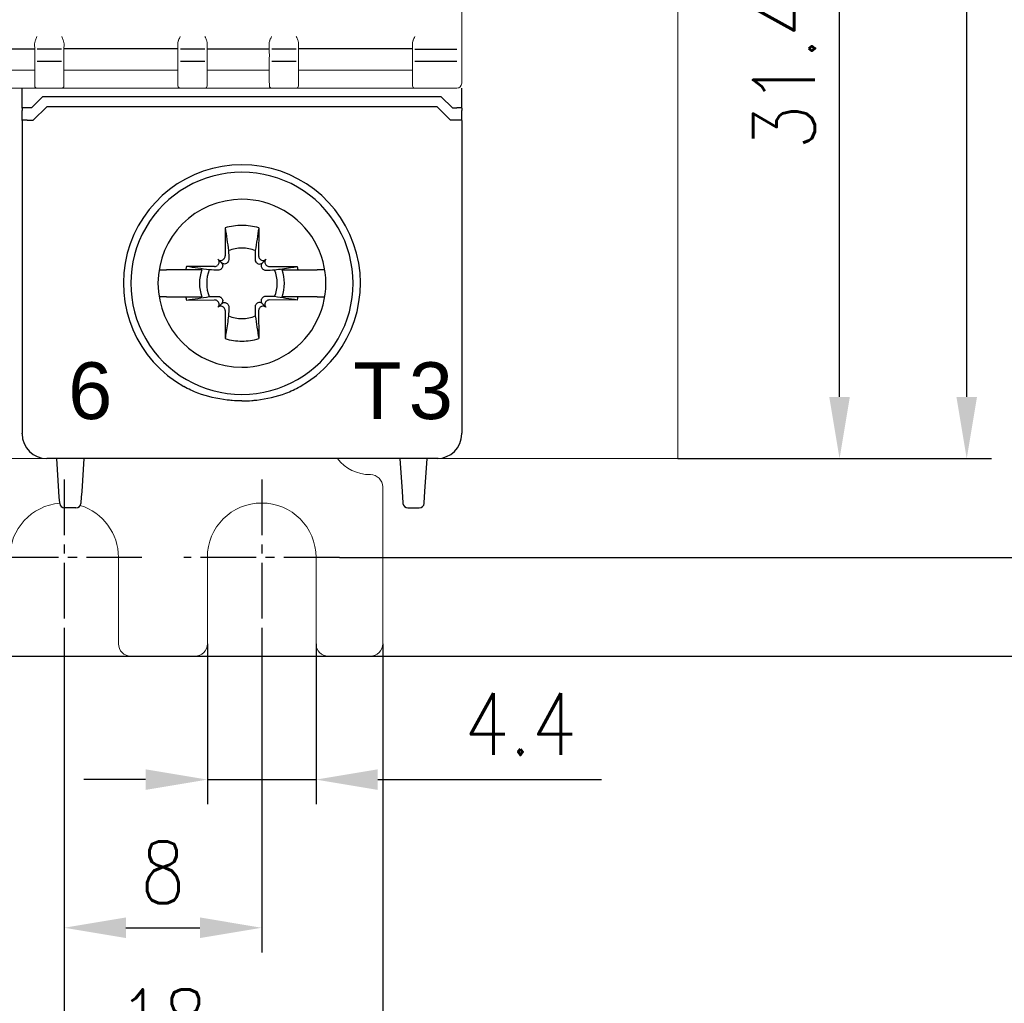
# Model space of a CAD drawing. Header units: millimetres. Extents: x -556 to 0, y -1 to 403.
# Tile 41 of 48: x -97 to -57, y 136 to 175. Entities that reach past the tile are written whole.
import ezdxf

# ---------------------------------------------------------------- set-up
doc = ezdxf.new("R2010")
doc.units = ezdxf.units.MM
doc.header["$LTSCALE"] = 3
doc.linetypes.add('CENTER2', pattern=[1.125, 0.75, -0.125, 0.125, -0.125])
doc.layers.get('DEFPOINTS').update_dxf_attribs({"color": 3})
doc.layers.add('0-CL', color=3, linetype='CENTER2')
doc.layers.add('0-DIM', color=3, linetype='Continuous')
doc.styles.add('ROMANS', font='romans.shx', dxfattribs={"width": 0.85})
doc.dimstyles.new('STAND01', dxfattribs={"dimtxt": 2.5, "dimasz": 2.5, "dimexe": 1, "dimexo": 0, "dimgap": 1, "dimtad": 1, "dimdec": 8, "dimdsep": 46, "dimtxsty": 'ROMANS', "dimcen": 0.09, "dimadec": 8, "dimazin": 2, "dimtp": 0.05, "dimtm": 0.05, "dimtfac": 0.6, "dimtdec": 8, "dimtmove": 0, "dimatfit": 0, "dimfxl": 1, "dimtolj": 1, "dimarcsym": 0})

# ---------------------------------------------------------------- blocks, each defined once
blk = doc.blocks.new('*D61')
at = {"layer": '0-DIM', "color": 0, "lineweight": -2}
for p, q in [((-626.65, 247.7), (-613.95, 247.7)), ((-614.95, 160.2), (-614.95, 245.2)), ((-626.65, 157.7), (-613.95, 157.7))]:
    blk.add_line(p, q, dxfattribs=at)
at = {"layer": '0-DIM', "color": 0}
for points in [[(-615.367, 245.2), (-614.533, 245.2), (-614.95, 247.7)], [(-615.367, 160.2), (-614.533, 160.2), (-614.95, 157.7)]]:
    blk.add_solid(points, dxfattribs=at)
at = {"layer": 'DEFPOINTS', "color": 0}
for p in [(-626.65, 247.7), (-614.95, 247.7), (-626.65, 157.7)]:
    blk.add_point(p, dxfattribs=at)
at = {"layer": '0-DIM', "color": 0, "insert": (-617.2, 202.7), "char_height": 2.5, "attachment_point": 5, "rotation": 90, "style": 'ROMANS'}
blk.add_mtext('\\A1;90', dxfattribs=at)
blk = doc.blocks.new('*D62')
at = {"layer": '0-DIM', "color": 0, "lineweight": -2}
for p, q in [((-639.95, 189.1), (-619.1, 189.1)), ((-620.1, 160.2), (-620.1, 186.6)), ((-626.65, 157.7), (-619.1, 157.7))]:
    blk.add_line(p, q, dxfattribs=at)
at = {"layer": '0-DIM', "color": 0}
for points in [[(-620.517, 186.6), (-619.683, 186.6), (-620.1, 189.1)], [(-620.517, 160.2), (-619.683, 160.2), (-620.1, 157.7)]]:
    blk.add_solid(points, dxfattribs=at)
at = {"layer": 'DEFPOINTS', "color": 0}
for p in [(-639.95, 189.1), (-620.1, 189.1), (-626.65, 157.7)]:
    blk.add_point(p, dxfattribs=at)
at = {"layer": '0-DIM', "color": 0, "insert": (-622.35, 173.4), "char_height": 2.5, "attachment_point": 5, "rotation": 90, "style": 'ROMANS'}
blk.add_mtext('\\A1;31.4', dxfattribs=at)
blk = doc.blocks.new('*D66')
at = {"layer": '0-DIM', "color": 0, "lineweight": -2}
for p, q in [((-638.95, 254.1), (-608.95, 254.1)), ((-609.95, 156.2), (-609.95, 251.6)), ((-640.35, 153.7), (-608.95, 153.7))]:
    blk.add_line(p, q, dxfattribs=at)
at = {"layer": '0-DIM', "color": 0}
for points in [[(-610.367, 251.6), (-609.533, 251.6), (-609.95, 254.1)], [(-610.367, 156.2), (-609.533, 156.2), (-609.95, 153.7)]]:
    blk.add_solid(points, dxfattribs=at)
at = {"layer": 'DEFPOINTS', "color": 0}
for p in [(-638.95, 254.1), (-609.95, 254.1), (-640.35, 153.7)]:
    blk.add_point(p, dxfattribs=at)
at = {"layer": '0-DIM', "color": 0, "insert": (-612.2, 203.9), "char_height": 2.5, "attachment_point": 5, "rotation": 90, "style": 'ROMANS'}
blk.add_mtext('\\A1;100.4', dxfattribs=at)
blk = doc.blocks.new('*D70')
at = {"layer": '0-DIM', "color": 0, "lineweight": -2}
for p, q in [((-638.6, 259.7), (-600.65, 259.7)), ((-601.65, 257.2), (-601.65, 152.2)), ((-668.7, 149.7), (-600.65, 149.7))]:
    blk.add_line(p, q, dxfattribs=at)
at = {"layer": '0-DIM', "color": 0}
for points in [[(-602.067, 257.2), (-601.233, 257.2), (-601.65, 259.7)], [(-602.067, 152.2), (-601.233, 152.2), (-601.65, 149.7)]]:
    blk.add_solid(points, dxfattribs=at)
at = {"layer": 'DEFPOINTS', "color": 0}
for p in [(-638.6, 259.7), (-668.7, 149.7), (-601.65, 149.7)]:
    blk.add_point(p, dxfattribs=at)
at = {"layer": '0-DIM', "color": 0, "insert": (-604.555, 204.7), "char_height": 2.5, "attachment_point": 5, "rotation": 90, "style": 'ROMANS'}
blk.add_mtext('\\A1;110 [4.33"]', dxfattribs=at)
blk = doc.blocks.new('*D72')
at = {"layer": '0-DIM', "color": 0, "lineweight": -2}
for p, q in [((-662.3, 157.7), (-662.3, 125.7)), ((-651.5, 150.55), (-651.5, 125.7)), ((-654, 126.7), (-659.8, 126.7))]:
    blk.add_line(p, q, dxfattribs=at)
at = {"layer": '0-DIM', "color": 0}
for points in [[(-659.8, 127.117), (-659.8, 126.283), (-662.3, 126.7)], [(-654, 127.117), (-654, 126.283), (-651.5, 126.7)]]:
    blk.add_solid(points, dxfattribs=at)
at = {"layer": 'DEFPOINTS', "color": 0}
for p in [(-662.3, 157.7), (-651.5, 150.55), (-662.3, 126.7)]:
    blk.add_point(p, dxfattribs=at)
at = {"layer": '0-DIM', "color": 0, "insert": (-656.9, 128.95), "char_height": 2.5, "attachment_point": 5, "style": 'ROMANS'}
blk.add_mtext('\\A1;10.8', dxfattribs=at)
blk = doc.blocks.new('*D73')
at = {"layer": '0-DIM', "color": 0, "lineweight": -2}
for p, q in [((-651.5, 150.55), (-651.5, 137.7)), ((-643.5, 150.55), (-643.5, 137.7)), ((-649, 138.7), (-646, 138.7))]:
    blk.add_line(p, q, dxfattribs=at)
at = {"layer": '0-DIM', "color": 0}
for points in [[(-649, 139.117), (-649, 138.283), (-651.5, 138.7)], [(-646, 139.117), (-646, 138.283), (-643.5, 138.7)]]:
    blk.add_solid(points, dxfattribs=at)
at = {"layer": 'DEFPOINTS', "color": 0}
for p in [(-651.5, 150.55), (-643.5, 150.55), (-643.5, 138.7)]:
    blk.add_point(p, dxfattribs=at)
at = {"layer": '0-DIM', "color": 0, "insert": (-647.5, 140.95), "char_height": 2.5, "attachment_point": 5, "style": 'ROMANS'}
blk.add_mtext('\\A1;8', dxfattribs=at)
blk = doc.blocks.new('*D75')
at = {"layer": '0-DIM', "color": 0, "lineweight": -2}
for p, q in [((-656.4, 150.2), (-656.4, 131.7)), ((-638.6, 150.2), (-638.6, 131.7)), ((-653.9, 132.7), (-641.1, 132.7))]:
    blk.add_line(p, q, dxfattribs=at)
at = {"layer": '0-DIM', "color": 0}
for points in [[(-653.9, 133.117), (-653.9, 132.283), (-656.4, 132.7)], [(-641.1, 133.117), (-641.1, 132.283), (-638.6, 132.7)]]:
    blk.add_solid(points, dxfattribs=at)
at = {"layer": 'DEFPOINTS', "color": 0}
for p in [(-656.4, 150.2), (-638.6, 150.2), (-638.6, 132.7)]:
    blk.add_point(p, dxfattribs=at)
at = {"layer": '0-DIM', "color": 0, "insert": (-647.5, 134.95), "char_height": 2.5, "attachment_point": 5, "style": 'ROMANS'}
blk.add_mtext('\\A1;18', dxfattribs=at)
blk = doc.blocks.new('*D77')
at = {"layer": '0-DIM', "color": 0, "lineweight": -2}
for p, q in [((-645.7, 150.2), (-645.7, 143.7)), ((-641.3, 150.2), (-641.3, 143.7)), ((-648.2, 144.7), (-650.7, 144.7)), ((-645.7, 144.7), (-641.3, 144.7)), ((-638.8, 144.7), (-629.746, 144.7))]:
    blk.add_line(p, q, dxfattribs=at)
at = {"layer": '0-DIM', "color": 0}
for points in [[(-648.2, 145.117), (-648.2, 144.283), (-645.7, 144.7)], [(-638.8, 145.117), (-638.8, 144.283), (-641.3, 144.7)]]:
    blk.add_solid(points, dxfattribs=at)
at = {"layer": 'DEFPOINTS', "color": 0}
for p in [(-645.7, 150.2), (-641.3, 150.2), (-641.3, 144.7)]:
    blk.add_point(p, dxfattribs=at)
at = {"layer": '0-DIM', "color": 0, "insert": (-633.023, 146.95), "char_height": 2.5, "attachment_point": 5, "style": 'ROMANS'}
blk.add_mtext('\\A1;4.4', dxfattribs=at)
blk = doc.blocks.new('CGI1030-01')
at = {"linetype": 'Continuous', "lineweight": 0}
for p, q in [((-70.65, 157.7), (-70.65, 247.7)), ((-79.4, 174.27481734), (-79.4, 231.12518266)), ((-96.69280965, 174.27308198), (-96.69672674, 174.49872767)), ((-95.50719032, 174.27308198), (-95.50327324, 174.49872767)), ((-90.89280965, 174.27308198), (-90.89672674, 174.49872767)), ((-89.70719032, 174.27308198), (-89.70327324, 174.49872767)), ((-87.19280965, 174.27308198), (-87.19672674, 174.49872767)), ((-86.00719032, 174.27308198), (-86.00327324, 174.49872767)), ((-81.39280965, 174.27308198), (-81.39672674, 174.49872767)), ((-79.4, 173.97646077), (-79.4, 174.27481734)), ((-96.69266516, 172.9804518), (-96.69266516, 173.87635237)), ((-95.50733482, 172.9804518), (-95.50733482, 173.87635237)), ((-90.89266516, 172.9804518), (-90.89266516, 173.87635237)), ((-89.70733482, 172.9804518), (-89.70733482, 173.87635237)), ((-87.19266516, 172.9804518), (-87.19266516, 173.87635237)), ((-86.00733482, 172.9804518), (-86.00733482, 173.87635237)), ((-81.39266516, 172.9804518), (-81.39266516, 173.87635237)), ((-79.4, 172.95368543), (-79.4, 173.97646077)), ((-96.69999999, 173.42739052), (-99.19999999, 173.42739052)), ((-95.49999999, 173.42739052), (-90.89999999, 173.42739052)), ((-87.19999999, 173.42739052), (-89.69999999, 173.42739052)), ((-85.99999999, 173.42739052), (-81.39999999, 173.42739052)), ((-96.58951172, 172.7), (-99.31048826, 172.7)), ((-96.69044313, 172.852488), (-96.69261791, 172.97708085)), ((-96.68993891, 172.82360131), (-96.69044313, 172.852488)), ((-96.68949649, 172.79825476), (-96.68993891, 172.82360131)), ((-96.58951172, 172.7), (-95.61048826, 172.7)), ((-90.78951172, 172.7), (-95.61048826, 172.7)), ((-95.51050349, 172.79825476), (-95.51006107, 172.82360131)), ((-95.51006107, 172.82360131), (-95.50955685, 172.852488)), ((-95.50955685, 172.852488), (-95.50738207, 172.97708085)), ((-90.89044313, 172.852488), (-90.89261791, 172.97708085)), ((-90.88993891, 172.82360131), (-90.89044313, 172.852488)), ((-90.88949649, 172.79825476), (-90.88993891, 172.82360131)), ((-89.81048826, 172.7), (-90.78951172, 172.7)), ((-87.08951172, 172.7), (-89.81048826, 172.7)), ((-89.71050349, 172.79825476), (-89.71006107, 172.82360131)), ((-89.71006107, 172.82360131), (-89.70955685, 172.852488)), ((-89.70955685, 172.852488), (-89.70738207, 172.97708085)), ((-87.19044313, 172.852488), (-87.19261791, 172.97708085)), ((-87.18993891, 172.82360131), (-87.19044313, 172.852488)), ((-87.18949649, 172.79825476), (-87.18993891, 172.82360131)), ((-87.08951172, 172.7), (-86.11048826, 172.7)), ((-81.28951172, 172.7), (-86.11048826, 172.7)), ((-86.01050349, 172.79825476), (-86.01006107, 172.82360131)), ((-86.01006107, 172.82360131), (-86.00955685, 172.852488)), ((-86.00955685, 172.852488), (-86.00738207, 172.97708085)), ((-81.39044313, 172.852488), (-81.39261791, 172.97708085)), ((-81.38993891, 172.82360131), (-81.39044313, 172.852488)), ((-81.38949649, 172.79825476), (-81.38993891, 172.82360131)), ((-79.6, 172.7), (-81.28951172, 172.7)), ((-79.4, 172.95368543), (-79.4, 172.9)), ((-141.45, 157.7), (-71.15, 157.7)), ((-98.4, 157.7), (-96.2, 157.7)), ((-80.4, 157.7), (-96.2, 157.7)), ((-71.15, 157.7), (-70.65, 157.7)), ((-82.6, 150.2), (-82.6, 156.55)), ((-93.3, 150.2), (-93.3, 153.7)), ((-89.7, 150.2), (-89.7, 153.7)), ((-85.3, 153.7), (-85.3, 150.2)), ((-92.8, 149.7), (-90.2, 149.7)), ((-84.8, 149.7), (-83.1, 149.7))]:
    blk.add_line(p, q, dxfattribs=at)
at = {"color": 31}
for p, q in [((-99.19999999, 174.29887919), (-96.69999999, 174.29887919)), ((-95.60715668, 174.27481734), (-96.5928433, 174.27481734)), ((-90.89999999, 174.29887919), (-95.49999999, 174.29887919)), ((-89.80715668, 174.27481734), (-90.7928433, 174.27481734)), ((-89.69999999, 174.29887919), (-87.19999999, 174.29887919)), ((-86.10715668, 174.27481734), (-87.0928433, 174.27481734)), ((-81.39999999, 174.29887919), (-85.99999999, 174.29887919)), ((-81.2928433, 174.27481734), (-79.6, 174.27481734)), ((-95.60731959, 173.77755639), (-96.59268039, 173.77755639)), ((-89.80731959, 173.77755639), (-90.79268039, 173.77755639)), ((-86.10731959, 173.77755639), (-87.09268039, 173.77755639)), ((-79.6, 173.77755639), (-81.29268039, 173.77755639))]:
    blk.add_line(p, q, dxfattribs=at)
for p, q in [((-97.2, 171.89825463), (-97.2, 172.7)), ((-79.4, 171.89825463), (-79.4, 172.7)), ((-96.37426406, 172.35), (-96.82426406, 171.9)), ((-80.22573593, 172.35), (-96.37426406, 172.35)), ((-80.22573593, 172.35), (-79.77573593, 171.9)), ((-97.2, 171.89825463), (-97.2, 171.79085323)), ((-96.82426406, 171.9), (-97, 171.9)), ((-96.75, 171.4), (-96.2, 171.95)), ((-80.4, 171.95), (-96.2, 171.95)), ((-79.85, 171.4), (-80.4, 171.95)), ((-79.77573593, 171.9), (-79.6, 171.9)), ((-79.4, 171.89825463), (-79.4, 171.79085323)), ((-97.2, 171.39825463), (-97.2, 171.79085323)), ((-79.4, 171.39825463), (-79.4, 171.79085323)), ((-97.2, 171.39825463), (-97.2, 160.61553535)), ((-97, 171.4), (-96.75, 171.4)), ((-79.6, 171.4), (-79.85, 171.4)), ((-79.4, 171.39825463), (-79.4, 160.61553535)), ((-88.97946951, 167.04277437), (-88.97634484, 165.90511685)), ((-87.62053048, 167.04277437), (-87.62365515, 165.90511685)), ((-89.40511685, 165.47634485), (-90.54277436, 165.47946951)), ((-89.27054832, 165.54427415), (-89.29179723, 165.52302524)), ((-89.12853037, 165.62853038), (-89.27117151, 165.77117151)), ((-89.02302523, 165.79179724), (-89.04427415, 165.77054832)), ((-88.87680676, 165.64557877), (-88.89792694, 165.62420111)), ((-87.72319323, 165.64557877), (-87.70207305, 165.62420111)), ((-87.57697476, 165.79179724), (-87.55572584, 165.77054832)), ((-87.47146962, 165.62853038), (-87.32882848, 165.77117151)), ((-87.32945167, 165.54427415), (-87.30820276, 165.52302524)), ((-87.19488314, 165.47634485), (-86.05722563, 165.47946951)), ((-91.65166143, 165.35), (-91.65521981, 165.35)), ((-91.65166143, 165.35), (-91.34841145, 165.35)), ((-90.577985, 165.35), (-91.34841145, 165.35)), ((-89.92991906, 165.35), (-90.577985, 165.35)), ((-89.12420111, 165.39792694), (-89.14557876, 165.37680676)), ((-87.47579888, 165.39792694), (-87.45442123, 165.37680676)), ((-86.67008093, 165.35), (-86.02201499, 165.35)), ((-86.02201499, 165.35), (-85.25158854, 165.35)), ((-84.94833856, 165.35), (-85.25158854, 165.35)), ((-84.94833856, 165.35), (-84.94478018, 165.35)), ((-91.65521981, 164.25), (-91.65166143, 164.25)), ((-91.34841145, 164.25), (-91.65166143, 164.25)), ((-91.34841145, 164.25), (-90.577985, 164.25)), ((-90.577985, 164.25), (-89.92991906, 164.25)), ((-90.54277436, 164.12053049), (-89.40511685, 164.12365515)), ((-89.29179723, 164.07697476), (-89.27054832, 164.05572585)), ((-89.12853037, 163.97146962), (-89.27117151, 163.82882849)), ((-89.14557876, 164.22319324), (-89.12420111, 164.20207306)), ((-88.89792694, 163.97579889), (-88.87680676, 163.95442123)), ((-87.70207305, 163.97579889), (-87.72319323, 163.95442123)), ((-87.45442123, 164.22319324), (-87.47579888, 164.20207306)), ((-87.47146962, 163.97146962), (-87.32882848, 163.82882849)), ((-87.30820276, 164.07697476), (-87.32945167, 164.05572585)), ((-86.05722563, 164.12053049), (-87.19488314, 164.12365515)), ((-86.02201499, 164.25), (-86.67008093, 164.25)), ((-85.25158854, 164.25), (-86.02201499, 164.25)), ((-85.25158854, 164.25), (-84.94833856, 164.25)), ((-84.94478018, 164.25), (-84.94833856, 164.25)), ((-89.04427415, 163.82945168), (-89.02302523, 163.80820276)), ((-88.97634484, 163.69488315), (-88.97946951, 162.55722563)), ((-87.62365515, 163.69488315), (-87.62053048, 162.55722563)), ((-87.55572584, 163.82945168), (-87.57697476, 163.80820276)), ((-97.2, 160.61553535), (-97.2, 158.93539149)), ((-79.4, 160.61553535), (-79.4, 158.93539149)), ((-97.2, 158.93539149), (-97.2, 158.73075609)), ((-97.2, 158.70001371), (-97.2, 158.73075609)), ((-97.2, 158.7), (-97.2, 158.70001371)), ((-79.4, 158.93539149), (-79.4, 158.73075609)), ((-79.4, 158.70001371), (-79.4, 158.73075609)), ((-79.4, 158.7), (-79.4, 158.70001371)), ((-80.4, 157.7), (-96.2, 157.7)), ((-80.35, 157.7), (-96.15, 157.7)), ((-80.4, 157.7), (-96.15, 157.7)), ((-95.71160742, 156.3741113), (-95.8, 157.7)), ((-94.7, 157.7), (-94.78839258, 156.3741113)), ((-81.9, 157.7), (-81.81160742, 156.3741113)), ((-80.88839258, 156.3741113), (-80.8, 157.7)), ((-95.69548228, 156.13223419), (-95.71160742, 156.3741113)), ((-94.78839258, 156.3741113), (-94.80451772, 156.13223419)), ((-81.81160742, 156.3741113), (-81.79548228, 156.13223419)), ((-80.90451772, 156.13223419), (-80.88839258, 156.3741113)), ((-95.68020202, 155.90303043), (-95.69548228, 156.13223419)), ((-95.67911308, 155.8866962), (-95.68020202, 155.90303043)), ((-94.81979797, 155.90303043), (-94.82088692, 155.8866962)), ((-94.80451772, 156.13223419), (-94.81979797, 155.90303043)), ((-81.79548228, 156.13223419), (-81.78020203, 155.90303043)), ((-81.78020203, 155.90303043), (-81.77911308, 155.8866962)), ((-80.92088692, 155.8866962), (-80.91979797, 155.90303043)), ((-80.91979797, 155.90303043), (-80.90451772, 156.13223419)), ((-95.02044395, 155.7), (-95.47955604, 155.7)), ((-81.57955605, 155.7), (-81.12044395, 155.7))]:
    blk.add_line(p, q)
for points in [[(-88.97946951, 167.04277437), (-88.97946951, 167.04277437, -0.0006718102), (-88.840863, 166.12165812)], [(-87.62053048, 167.04277437), (-87.62053048, 167.04277437, 0.0006718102), (-87.75913699, 166.12165812)], [(-88.840863, 166.12165812), (-88.840863, 166.12165812, -0.0002825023), (-88.83192667, 165.76069867)], [(-87.75913699, 166.12165812), (-87.75913699, 166.12165812, 0.0002735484), (-87.76807333, 165.76069867)], [(-89.62165812, 165.340863), (-89.62165812, 165.340863, -0.0006718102), (-90.54277436, 165.47946951)], [(-88.89792694, 165.62420111, -0.249296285), (-89.03887421, 165.58115653, -0.1518698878), (-89.12853037, 165.62853038)], [(-89.12853037, 165.62853038, -0.1938267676), (-89.07841438, 165.5118591, -0.2050295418), (-89.12420111, 165.39792694)], [(-88.83192667, 165.76069867, -0.1621469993), (-88.86108624, 165.66427982, -0.0395956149), (-88.87680676, 165.64557877)], [(-87.76807333, 165.76069867, 0.1621469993), (-87.73891375, 165.66427982, 0.0395956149), (-87.72319323, 165.64557877)], [(-87.70207305, 165.62420111, 0.249296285), (-87.56112578, 165.58115653, 0.1518698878), (-87.47146962, 165.62853038)], [(-87.47146962, 165.62853038, 0.1938267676), (-87.52158561, 165.5118591, 0.2050295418), (-87.47579888, 165.39792694)], [(-86.97834187, 165.340863, 0.0006110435), (-86.32745531, 165.43857489, 0.0001340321), (-86.05722563, 165.47946951)], [(-89.26069867, 165.33192667), (-89.26069867, 165.33192667, -0.0003019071), (-89.62165812, 165.340863)], [(-89.14557876, 165.37680676, -0.1057065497), (-89.19991229, 165.34215805, -0.0970080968), (-89.26069867, 165.33192667)], [(-87.45442123, 165.37680676, 0.1057065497), (-87.4000877, 165.34215805, 0.0970080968), (-87.33930132, 165.33192667)], [(-87.33930132, 165.33192667), (-87.33930132, 165.33192667, 0.0002916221), (-86.97834187, 165.340863)], [(-90.54277436, 164.12053049), (-90.54277436, 164.12053049, -0.0006718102), (-89.62165812, 164.259137)], [(-89.62165812, 164.259137), (-89.62165812, 164.259137, -0.0002735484), (-89.26069867, 164.26807333)], [(-89.26069867, 164.26807333, -0.1621469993), (-89.16427982, 164.23891375, -0.0395956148), (-89.14557876, 164.22319324)], [(-89.12420111, 164.20207306, -0.2492962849), (-89.08115653, 164.06112579, -0.1518698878), (-89.12853037, 163.97146962)], [(-89.12853037, 163.97146962, -0.1938267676), (-89.0118591, 164.02158561, -0.2050295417), (-88.89792694, 163.97579889)], [(-88.87680676, 163.95442123, -0.1057065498), (-88.84215805, 163.90008771, -0.0970080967), (-88.83192667, 163.83930133)], [(-87.72319323, 163.95442123, 0.1057065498), (-87.75784194, 163.90008771, 0.0970080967), (-87.76807333, 163.83930133)], [(-87.47146962, 163.97146962, 0.1938267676), (-87.58814089, 164.02158561, 0.2050295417), (-87.70207305, 163.97579889)], [(-87.47579888, 164.20207306, 0.2492962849), (-87.51884347, 164.06112579, 0.1518698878), (-87.47146962, 163.97146962)], [(-87.33930132, 164.26807333, 0.1621469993), (-87.43572017, 164.23891375, 0.0395956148), (-87.45442123, 164.22319324)], [(-86.97834187, 164.259137), (-86.97834187, 164.259137, 0.0002916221), (-87.33930132, 164.26807333)], [(-86.05722563, 164.12053049), (-86.05722563, 164.12053049, 0.0006929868), (-86.97834187, 164.259137)], [(-88.840863, 163.47834188, -0.0006110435), (-88.93857489, 162.82745531, -0.0001340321), (-88.97946951, 162.55722563)], [(-88.83192667, 163.83930133), (-88.83192667, 163.83930133, -0.0002916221), (-88.840863, 163.47834188)], [(-87.76807333, 163.83930133), (-87.76807333, 163.83930133, 0.0002916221), (-87.75913699, 163.47834188)], [(-87.75913699, 163.47834188), (-87.75913699, 163.47834188, 0.0007504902), (-87.62053048, 162.55722563)], [(-88.9, 160.07098122, -0.0615820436), (-90.08091831, 160.35099518, -0.0376976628), (-90.65164954, 160.61553535)], [(-87.69999999, 160.07098122, 0.0615820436), (-86.51908168, 160.35099518, 0.0376976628), (-85.94835045, 160.61553535)], [(-88.7, 160.0522179), (-88.7, 160.0522179, -0.0094572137), (-88.9, 160.07098122)], [(-88.3, 160.0373047), (-88.3, 160.0373047, -0.0186361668), (-88.7, 160.0522179)], [(-88.3, 160.0373047), (-88.3, 160.0373047, 0.0186361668), (-87.89999999, 160.0522179)], [(-87.89999999, 160.0522179), (-87.89999999, 160.0522179, 0.0094572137), (-87.69999999, 160.07098122)]]:
    blk.add_lwpolyline(points, format="xyb")
at = {"linetype": 'Continuous', "lineweight": 0}
for centre, radius, start, end in [((-96.58951172, 172.8), 0.1, 181, 270), ((-95.61048826, 172.8), 0.1, 270, 359), ((-90.78951172, 172.8), 0.1, 181, 270), ((-89.81048826, 172.8), 0.1, 270, 359), ((-87.08951172, 172.8), 0.1, 181, 270), ((-86.11048826, 172.8), 0.1, 270, 359), ((-81.28951172, 172.8), 0.1, 181, 270), ((-79.6, 172.9), 0.2, 270, 0), ((-83.1, 158.75), 1.7, 218.144513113, 270), ((-83.1, 156.55), 0.5, 0, 90), ((-95.5, 153.7), 2.2, 94.68030288, 180), ((-95.5, 153.7), 2.2, 0, 72.727570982), ((-87.5, 153.7), 2.2, 0, 180), ((-92.8, 150.2), 0.5, 180, 270), ((-90.2, 150.2), 0.5, 270, 0), ((-84.8, 150.2), 0.5, 180, 270), ((-83.1, 150.2), 0.5, 270, 0)]:
    blk.add_arc(centre, radius, start, end, dxfattribs=at)
for centre, radius, start, end in [((-88.3, 164.8), 4.8, 89.999999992, 240.664217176), ((-88.3, 164.8), 4.8, 299.335782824, 90.000000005), ((-88.3, 164.8), 4.5, 89.999999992, 270.000000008), ((-88.3, 164.8), 4.5, 269.999999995, 90.000000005), ((-88.3, 164.8), 3.4, 90.000000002, 269.999999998), ((-88.3, 164.8), 3.4, 269.999999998, 90.000000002), ((-88.3, 164.8), 2.34344099, 90.000000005, 106.854676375), ((-88.3, 164.8), 2.34344099, 73.145323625, 89.999999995), ((-88.3, 164.8), 1.42804516, 90.000000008, 112.25588162), ((-88.3, 164.8), 1.42804516, 67.74411838, 89.999999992), ((-88.3, 164.8), 2.34344099, 163.145323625, 166.426201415), ((-88.3, 164.8), 2.34344099, 13.573798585, 16.854676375), ((-88.3, 164.8), 1.72021398, 161.353543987, 198.646456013), ((-88.3, 164.8), 1.42804516, 157.74411838, 202.25588162), ((-88.3, 164.8), 1.42804516, 337.74411838, 22.25588162), ((-88.3, 164.8), 1.72021398, 341.353543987, 18.646456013), ((-88.3, 164.8), 2.34344099, 193.573798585, 196.854676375), ((-88.3, 164.8), 2.34344099, 343.145323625, 346.426201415), ((-88.3, 164.8), 1.42804516, 247.74411838, 269.999999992), ((-88.3, 164.8), 1.42804516, 270.000000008, 292.25588162), ((-88.3, 164.8), 2.34344099, 253.145323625, 269.999999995), ((-88.3, 164.8), 2.34344099, 270.000000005, 286.854676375), ((-96.2, 158.7), 1, 180, 270), ((-80.4, 158.7), 1, 270, 0), ((-95.47955604, 155.9), 0.2, 183.814074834, 270), ((-95.02044395, 155.9), 0.2, 270, 356.185925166), ((-81.57955605, 155.9), 0.2, 183.814074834, 270), ((-81.12044395, 155.9), 0.2, 270, 356.185925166)]:
    blk.add_arc(centre, radius, start, end)
at = {"linetype": 'Continuous', "lineweight": 0, "extrusion": (0, 0, -1)}
for centre, major_axis, ratio, start_param, end_param in [((-96.59268039, 173.87810722), (0, -0.10055083), 0.9945218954, 1.55244243, 1.5533430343), ((-95.60731959, 173.87810722), (0, -0.10055083), 0.9945218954, 4.7298422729, 4.7307428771), ((-90.79268039, 173.87810722), (0, -0.10055083), 0.9945218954, 1.55244243, 1.5533430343), ((-89.80731959, 173.87810722), (0, -0.10055083), 0.9945218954, 4.7298422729, 4.7307428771), ((-87.09268039, 173.87810722), (0, -0.10055083), 0.9945218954, 1.55244243, 1.5533430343), ((-86.10731959, 173.87810722), (0, -0.10055083), 0.9945218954, 4.7298422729, 4.7307428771), ((-81.29268039, 173.87810722), (0, -0.10055083), 0.9945218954, 1.55244243, 1.5533430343), ((-81.29268039, 173.87810722), (0, -0.10055083), 0.9945218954, 0, 0.0016406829), ((-91.35857015, 173.14661116), (-5.3340029, -0.17111664), 0.1977778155, 0.0009785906, 0.0028975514), ((-100.84143308, 173.14731835), (5.33400523, -0.17185259), 0.1977775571, 6.2802605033, 6.2821794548), ((-85.55857016, 173.14661198), (-5.33400289, -0.17111749), 0.1977778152, 0.0009786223, 0.002897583), ((-95.04143354, 173.1473179), (5.33400569, -0.17185212), 0.1977775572, 6.2802605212, 6.2821794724), ((-81.85856987, 173.14661023), (-5.33400318, -0.17111567), 0.1977778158, 0.0009785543, 0.002897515), ((-91.34143321, 173.14731906), (5.33400535, -0.17185333), 0.1977775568, 6.2802604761, 6.2821794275), ((-76.05856989, 173.14660984), (-5.33400317, -0.17111527), 0.197777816, 0.0009785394, 0.0028975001)]:
    blk.add_ellipse(centre, major_axis=major_axis, ratio=ratio, start_param=start_param, end_param=end_param, dxfattribs=at)
at = {"color": 31, "extrusion": (0, 0, -1)}
for centre, start_param, end_param in [((-96.59268039, 173.87810722), 0, 0.0016406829), ((-95.60731959, 173.87810722), 6.2815446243, 6.2831853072), ((-90.79268039, 173.87810722), 0, 0.0016406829), ((-89.80731959, 173.87810722), 6.2815446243, 6.2831853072), ((-87.09268039, 173.87810722), 0, 0.0016406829), ((-86.10731959, 173.87810722), 6.2815446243, 6.2831853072)]:
    blk.add_ellipse(centre, major_axis=(0, -0.10055083), ratio=0.9945218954, start_param=start_param, end_param=end_param, dxfattribs=at)
for centre, major_axis, ratio, start_param, end_param in [((-97, 171.89825463), (-0.2, 0), 0.0087268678, 4.7123889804, 6.2831853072), ((-79.6, 171.89825463), (0.2, 0), 0.0087268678, 0, 1.5707963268), ((-97, 171.39825463), (-0.2, 0), 0.0087268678, 4.7123889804, 6.2831853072), ((-79.6, 171.39825463), (0.2, 0), 0.0087268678, 0, 1.5707963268), ((-89.13678551, 165.90555751), (0.11376028, -0.11376028), 0.9945218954, 0, 0.7853981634), ((-87.46321448, 165.90555751), (-0.11376028, -0.11376028), 0.9945218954, 5.4977871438, 6.2831853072), ((-89.40555751, 165.63678551), (0.11376028, -0.11376028), 0.9945218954, 5.4977871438, 6.2831853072), ((-89.38430859, 165.65803443), (0.11376028, -0.11376028), 0.9945218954, 0, 1.5707963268), ((-89.15803442, 165.8843086), (0.11376028, -0.11376028), 0.9945218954, 4.7123889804, 6.2831853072), ((-87.44196557, 165.8843086), (-0.11376028, -0.11376028), 0.9945218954, 0, 1.5707963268), ((-87.2156914, 165.65803443), (-0.11376028, -0.11376028), 0.9945218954, 4.7123889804, 6.2831853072), ((-87.19444248, 165.63678551), (-0.11376028, -0.11376028), 0.9945218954, 0, 0.7853981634), ((-89.40555751, 163.96321449), (0.11376028, 0.11376028), 0.9945218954, 0, 0.7853981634), ((-89.38430859, 163.94196557), (0.11376028, 0.11376028), 0.9945218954, 4.7123889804, 6.2831853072), ((-89.15803442, 163.7156914), (0.11376028, 0.11376028), 0.9945218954, 0, 1.5707963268), ((-87.44196557, 163.7156914), (-0.11376028, 0.11376028), 0.9945218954, 4.7123889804, 6.2831853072), ((-87.2156914, 163.94196557), (-0.11376028, 0.11376028), 0.9945218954, 0, 1.5707963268), ((-87.19444248, 163.96321449), (-0.11376028, 0.11376028), 0.9945218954, 5.4977871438, 6.2831853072), ((-89.13678551, 163.69444249), (0.11376028, 0.11376028), 0.9945218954, 5.4977871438, 6.2831853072), ((-87.46321448, 163.69444249), (-0.11376028, 0.11376028), 0.9945218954, 0, 0.7853981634)]:
    blk.add_ellipse(centre, major_axis=major_axis, ratio=ratio, start_param=start_param, end_param=end_param)
at = {"linetype": 'Continuous', "lineweight": 0}
for points, knots in [([(-96.60189317, 174.79614014), (-96.6233235, 174.74629307), (-96.64666214, 174.69245457), (-96.66997604, 174.62698839), (-96.67451951, 174.61337763), (-96.67855814, 174.6)], [0, 0, 0, 0, 0.16277563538, 0.16277563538, 0.20606383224, 0.20606383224, 0.20606383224, 0.20606383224]), ([(-95.59810681, 174.79614014), (-95.57667648, 174.74629307), (-95.55333784, 174.69245457), (-95.53002394, 174.62698839), (-95.52548047, 174.61337763), (-95.52144184, 174.6)], [0, 0, 0, 0, 0.16277563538, 0.16277563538, 0.20606383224, 0.20606383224, 0.20606383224, 0.20606383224]), ([(-90.80189317, 174.79614014), (-90.8233235, 174.74629307), (-90.84666214, 174.69245457), (-90.86997604, 174.62698839), (-90.87451951, 174.61337763), (-90.87855814, 174.6)], [0, 0, 0, 0, 0.16277563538, 0.16277563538, 0.20606383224, 0.20606383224, 0.20606383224, 0.20606383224]), ([(-89.79810681, 174.79614014), (-89.77667648, 174.74629307), (-89.75333784, 174.69245457), (-89.73002394, 174.62698839), (-89.72548047, 174.61337763), (-89.72144184, 174.6)], [0, 0, 0, 0, 0.16277563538, 0.16277563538, 0.20606383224, 0.20606383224, 0.20606383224, 0.20606383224]), ([(-87.10189317, 174.79614014), (-87.1233235, 174.74629307), (-87.14666214, 174.69245457), (-87.16997604, 174.62698839), (-87.17451951, 174.61337763), (-87.17855814, 174.6)], [0, 0, 0, 0, 0.16277563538, 0.16277563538, 0.20606383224, 0.20606383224, 0.20606383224, 0.20606383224]), ([(-86.09810681, 174.79614014), (-86.07667648, 174.74629307), (-86.05333784, 174.69245457), (-86.03002394, 174.62698839), (-86.02548047, 174.61337763), (-86.02144184, 174.6)], [0, 0, 0, 0, 0.16277563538, 0.16277563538, 0.20606383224, 0.20606383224, 0.20606383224, 0.20606383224]), ([(-81.30189317, 174.79614014), (-81.3233235, 174.74629307), (-81.34666214, 174.69245457), (-81.36997604, 174.62698839), (-81.37451951, 174.61337763), (-81.37855814, 174.6)], [0, 0, 0, 0, 0.16277563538, 0.16277563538, 0.20606383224, 0.20606383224, 0.20606383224, 0.20606383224]), ([(-96.69266365, 173.87626423), (-96.69106618, 173.88820166), (-96.69015418, 173.93440749), (-96.69013846, 174.04906968), (-96.69049397, 174.1031805), (-96.69160171, 174.19750997), (-96.69215367, 174.23529395), (-96.69280965, 174.27308198)], [-0.7115820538, -0.7115820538, -0.7115820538, -0.7115820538, -0.0038282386, -0.0038282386, 0.4496280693, 0.4496280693, 0.7330382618, 0.7330382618, 0.7330382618, 0.7330382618]), ([(-95.50733633, 173.87626423), (-95.50893379, 173.88820166), (-95.5098458, 173.93440749), (-95.50986152, 174.04906968), (-95.50950601, 174.1031805), (-95.50839827, 174.19750997), (-95.5078463, 174.23529395), (-95.50719032, 174.27308198)], [-0.7115820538, -0.7115820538, -0.7115820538, -0.7115820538, -0.0038282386, -0.0038282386, 0.4496280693, 0.4496280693, 0.7330382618, 0.7330382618, 0.7330382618, 0.7330382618]), ([(-90.89266365, 173.87626423), (-90.89106618, 173.88820166), (-90.89015418, 173.93440749), (-90.89013846, 174.04906968), (-90.89049397, 174.1031805), (-90.89160171, 174.19750997), (-90.89215367, 174.23529395), (-90.89280965, 174.27308198)], [-0.7115820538, -0.7115820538, -0.7115820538, -0.7115820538, -0.0038282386, -0.0038282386, 0.4496280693, 0.4496280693, 0.7330382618, 0.7330382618, 0.7330382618, 0.7330382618]), ([(-89.70733633, 173.87626423), (-89.70893379, 173.88820166), (-89.7098458, 173.93440749), (-89.70986152, 174.04906968), (-89.70950601, 174.1031805), (-89.70839827, 174.19750997), (-89.7078463, 174.23529395), (-89.70719032, 174.27308198)], [-0.7115820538, -0.7115820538, -0.7115820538, -0.7115820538, -0.0038282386, -0.0038282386, 0.4496280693, 0.4496280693, 0.7330382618, 0.7330382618, 0.7330382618, 0.7330382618]), ([(-87.19266365, 173.87626423), (-87.19106618, 173.88820166), (-87.19015418, 173.93440749), (-87.19013846, 174.04906968), (-87.19049397, 174.1031805), (-87.19160171, 174.19750997), (-87.19215367, 174.23529395), (-87.19280965, 174.27308198)], [-0.7115820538, -0.7115820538, -0.7115820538, -0.7115820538, -0.0038282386, -0.0038282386, 0.4496280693, 0.4496280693, 0.7330382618, 0.7330382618, 0.7330382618, 0.7330382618]), ([(-86.00733633, 173.87626423), (-86.00893379, 173.88820166), (-86.0098458, 173.93440749), (-86.00986152, 174.04906968), (-86.00950601, 174.1031805), (-86.00839827, 174.19750997), (-86.0078463, 174.23529395), (-86.00719032, 174.27308198)], [-0.7115820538, -0.7115820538, -0.7115820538, -0.7115820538, -0.0038282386, -0.0038282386, 0.4496280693, 0.4496280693, 0.7330382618, 0.7330382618, 0.7330382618, 0.7330382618]), ([(-81.39266365, 173.87626423), (-81.39106618, 173.88820166), (-81.39015418, 173.93440749), (-81.39013846, 174.04906968), (-81.39049397, 174.1031805), (-81.39160171, 174.19750997), (-81.39215367, 174.23529395), (-81.39280965, 174.27308198)], [-0.7115820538, -0.7115820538, -0.7115820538, -0.7115820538, -0.0038282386, -0.0038282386, 0.4496280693, 0.4496280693, 0.7330382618, 0.7330382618, 0.7330382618, 0.7330382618]), ([(-89.69988858, 173.40638263), (-89.69988589, 173.40653646), (-89.69988455, 173.40669303), (-89.69988455, 173.40701163), (-89.69988589, 173.40717375), (-89.69988858, 173.40733869)], [23.071029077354, 23.071029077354, 23.071029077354, 23.071029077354, 23.080160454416, 23.080160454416, 23.089291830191, 23.089291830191, 23.089291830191, 23.089291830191]), ([(-96.69266516, 172.9804518), (-96.69266517, 172.98032854), (-96.69266498, 172.98020527), (-96.69266392, 172.97988478), (-96.69266273, 172.97968756), (-96.69265827, 172.97917755), (-96.69265417, 172.97886477), (-96.69264872, 172.97855199)], [0, 0, 0, 0, 0.003526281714, 0.003526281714, 0.009168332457, 0.009168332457, 0.018116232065, 0.018116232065, 0.018116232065, 0.018116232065]), ([(-95.50733482, 172.9804518), (-95.50733481, 172.98032854), (-95.507335, 172.98020527), (-95.50733606, 172.97988478), (-95.50733725, 172.97968756), (-95.50734171, 172.97917755), (-95.50734581, 172.97886477), (-95.50735126, 172.97855199)], [0, 0, 0, 0, 0.003526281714, 0.003526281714, 0.009168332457, 0.009168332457, 0.018116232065, 0.018116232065, 0.018116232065, 0.018116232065]), ([(-90.89266516, 172.9804518), (-90.89266517, 172.98032854), (-90.89266498, 172.98020527), (-90.89266392, 172.97988478), (-90.89266273, 172.97968756), (-90.89265827, 172.97917755), (-90.89265417, 172.97886477), (-90.89264872, 172.97855199)], [0, 0, 0, 0, 0.003526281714, 0.003526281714, 0.009168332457, 0.009168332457, 0.018116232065, 0.018116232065, 0.018116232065, 0.018116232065]), ([(-89.70733482, 172.9804518), (-89.70733481, 172.98032854), (-89.707335, 172.98020527), (-89.70733606, 172.97988478), (-89.70733725, 172.97968756), (-89.70734171, 172.97917755), (-89.70734581, 172.97886477), (-89.70735126, 172.97855199)], [0, 0, 0, 0, 0.003526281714, 0.003526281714, 0.009168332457, 0.009168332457, 0.018116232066, 0.018116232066, 0.018116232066, 0.018116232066]), ([(-87.19266516, 172.9804518), (-87.19266517, 172.98032854), (-87.19266498, 172.98020527), (-87.19266392, 172.97988478), (-87.19266273, 172.97968756), (-87.19265827, 172.97917755), (-87.19265417, 172.97886477), (-87.19264872, 172.97855199)], [0, 0, 0, 0, 0.003526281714, 0.003526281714, 0.009168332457, 0.009168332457, 0.018116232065, 0.018116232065, 0.018116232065, 0.018116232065]), ([(-86.00733482, 172.9804518), (-86.00733481, 172.98032854), (-86.007335, 172.98020527), (-86.00733606, 172.97988478), (-86.00733725, 172.97968756), (-86.00734171, 172.97917755), (-86.00734581, 172.97886477), (-86.00735126, 172.97855199)], [0, 0, 0, 0, 0.003526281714, 0.003526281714, 0.009168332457, 0.009168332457, 0.018116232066, 0.018116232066, 0.018116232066, 0.018116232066]), ([(-81.39266516, 172.9804518), (-81.39266517, 172.98032854), (-81.39266498, 172.98020527), (-81.39266392, 172.97988478), (-81.39266273, 172.97968756), (-81.39265827, 172.97917755), (-81.39265417, 172.97886477), (-81.39264872, 172.97855199)], [0, 0, 0, 0, 0.003526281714, 0.003526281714, 0.009168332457, 0.009168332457, 0.018116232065, 0.018116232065, 0.018116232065, 0.018116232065])]:
    blk.add_open_spline(points, degree=3, knots=knots, dxfattribs=at)
for points in [[(-96.67855814, 174.6), (-96.6894049, 174.56407098), (-96.69682307, 174.52989511), (-96.69672674, 174.49872767)], [(-95.52144184, 174.6), (-95.51059508, 174.56407098), (-95.50317691, 174.52989511), (-95.50327324, 174.49872767)], [(-90.87855814, 174.6), (-90.8894049, 174.56407098), (-90.89682307, 174.52989511), (-90.89672674, 174.49872767)], [(-89.72144184, 174.6), (-89.71059508, 174.56407098), (-89.70317691, 174.52989511), (-89.70327324, 174.49872767)], [(-87.17855814, 174.6), (-87.1894049, 174.56407098), (-87.19682307, 174.52989511), (-87.19672674, 174.49872767)], [(-86.02144184, 174.6), (-86.01059508, 174.56407098), (-86.00317691, 174.52989511), (-86.00327324, 174.49872767)], [(-81.37855814, 174.6), (-81.3894049, 174.56407098), (-81.39682307, 174.52989511), (-81.39672674, 174.49872767)]]:
    blk.add_open_spline(points, degree=3, dxfattribs=at)
at = {"layer": '0-CL'}
for p, q in [((-95.5, 156.85), (-95.5, 150.55)), ((-87.5, 156.85), (-87.5, 150.55)), ((-92.35, 153.7), (-98.65, 153.7)), ((-84.35, 153.7), (-90.65, 153.7))]:
    blk.add_line(p, q, dxfattribs=at)
at = {"color": 31, "char_height": 2.3}
for s, insert, width, attachment_point in [('{\\fSwis721 BT|b0|i0|c0|p34;6}', (-93.55, 161.6), 15.5606694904, 3), ('{\\fSwis721 BT|b0|i0|c0|p34;\\T1.15;T3}', (-83.8, 161.6), 6.7996485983, 1)]:
    blk.add_mtext(s, dxfattribs=dict(at, insert=insert, width=width, attachment_point=attachment_point))
at = {"layer": '0-DIM'}
for base, p1, p2, angle, picture, middle in [((-45.65, 149.7000000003), (-82.5999999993, 259.7), (-112.6999999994, 149.7000000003), 90, '*D70', (-48.5547619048, 204.7000000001)), ((-53.9500000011, 254.1), (-84.3499999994, 153.7000000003), (-82.9499999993, 254.1), 90, '*D66', (-56.2000000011, 203.9000000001)), ((-58.95, 247.7), (-70.6499999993, 157.7), (-70.6499999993, 247.7), 270, '*D61', (-61.2, 202.7))]:
    dim = blk.add_linear_dim(base=base, p1=p1, p2=p2, angle=angle, dimstyle='STAND01', dxfattribs=at)
    dim.commit()
    dim.dimension.update_dxf_attribs({"geometry": picture, "text_midpoint": middle, "insert": (556, 0)})
dim = blk.add_linear_dim(base=(-64.1, 189.0999999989), p1=(-70.6499999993, 157.6999999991), p2=(-83.9499999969, 189.0999999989), angle=270, dimstyle='STAND01', dxfattribs=at)
dim.commit()
dim.dimension.update_dxf_attribs({"geometry": '*D62', "text_midpoint": (-64.1, 173.399999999), "dimtype": 128, "insert": (556, 0)})
for base, p1, p2, picture, middle in [((-106.3000000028, 126.7000000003), (-95.4999999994, 150.5500000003), (-106.3000000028, 157.6999999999), '*D72', (-100.9000000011, 128.9500000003)), ((-87.4999999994, 138.7000000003), (-95.4999999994, 150.5500000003), (-87.4999999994, 150.5500000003), '*D73', (-91.4999999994, 140.9500000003)), ((-85.3, 144.7), (-89.7, 150.2), (-85.3, 150.2), '*D77', (-77.02321429, 146.95))]:
    dim = blk.add_linear_dim(base=base, p1=p1, p2=p2, dimstyle='STAND01', dxfattribs=at)
    dim.commit()
    dim.dimension.update_dxf_attribs({"geometry": picture, "text_midpoint": middle, "insert": (556, 0)})
dim = blk.add_linear_dim(base=(-82.6, 132.7), p1=(-100.4, 150.2), p2=(-82.6, 150.2), dimstyle='STAND01', override={"dimdec": 0}, dxfattribs=at)
dim.commit()
dim.dimension.update_dxf_attribs({"geometry": '*D75', "text_midpoint": (-91.5, 134.95), "insert": (556, 0)})

msp = doc.modelspace()

# ---------------------------------------------------------------- block references
msp.add_blockref('CGI1030-01', (0, 0))

doc.saveas('drawing.dxf')
